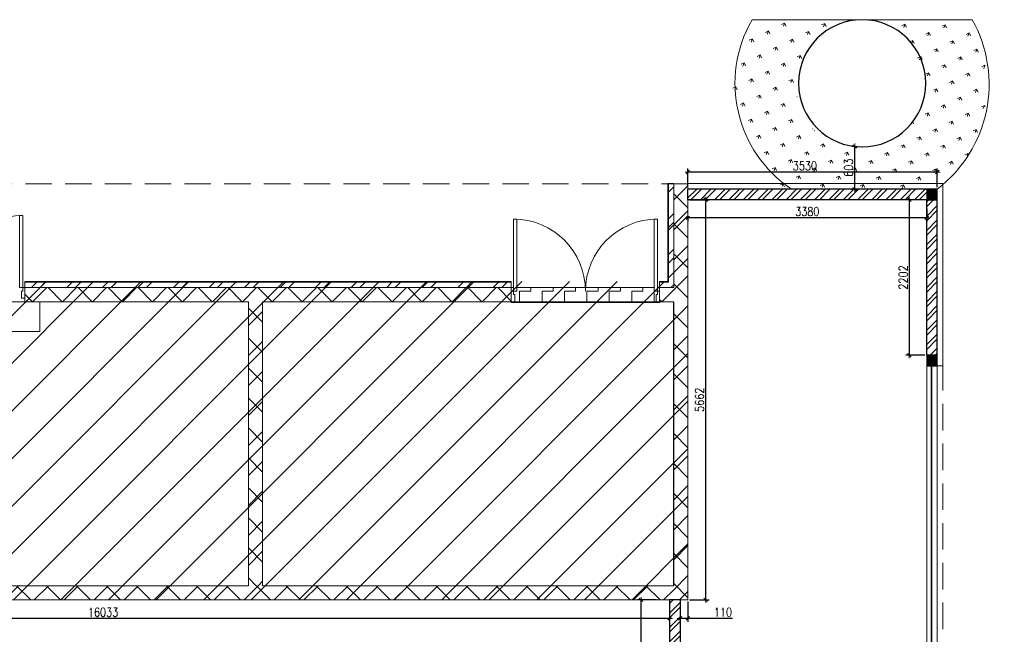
# Model space of a CAD drawing. Header units: millimetres. Extents: x 365044 to 878822, y -384447 to -241456.
# Tile 13 of 65: x 390902 to 404837, y -351014 to -342318. Entities that reach past the tile are written whole.
import ezdxf

# ---------------------------------------------------------------- set-up
doc = ezdxf.new("R2010")
doc.units = ezdxf.units.MM
doc.header["$PDMODE"] = 99
doc.linetypes.add('HIDDEN', pattern=[0.375, 0.25, -0.125])
doc.layers.get('Defpoints').update_dxf_attribs({"color": 250})
for name, color, linetype, lineweight in [('4', 4, 'Continuous', 9), ('A -TEXT', 7, 'Continuous', 13), ('A- COLUMN', 1, 'Continuous', 30), ('A- WALL', 7, 'Continuous', 30), ('A-DIM', 7, 'Continuous', 13), ('A-DOOR-____-MCUT', 31, 'Continuous', 18), ('A-DOOR-____-OTLN', 31, 'Continuous', 9), ('A-FLOR-____-OTLN', 192, 'Continuous', 9), ('A-FLOR-____-PATT', 8, 'Continuous', 9), ('A-FUNITURE', 6, 'Continuous', 5), ('A-HINDEN', 63, 'HIDDEN', 13), ('A-WALL-____-MCUT', 95, 'Continuous', 18), ('A-WALL-____-MCUT-1', 113, 'Continuous', 9), ('A-WALL-____-OTLN', 113, 'Continuous', 9), ('A-WALL-____-PATT-1', 111, 'Continuous', 9)]:
    doc.layers.add(name, color=color, linetype=linetype, lineweight=lineweight)
doc.layers.add('A-HATCH', color=9, linetype='Continuous', lineweight=0, true_color=0x808080)
doc.styles.add('L1', font='simplex.shx', dxfattribs={"width": 0.8})
doc.dimstyles.new('copy 1 TO 50', dxfattribs={"dimscale": 50, "dimtxt": 2.5, "dimasz": 0.02, "dimexe": 1, "dimexo": 0.5, "dimgap": 0.5, "dimtad": 1, "dimdec": 0, "dimzin": 0, "dimdsep": 46, "dimtxsty": 'L1', "dimblk": '$0$$0$$1$new block', "dimcen": 0, "dimdle": 1, "dimclrd": 6, "dimclre": 6, "dimclrt": 7, "dimadec": 0, "dimazin": 0, "dimtfac": 2.5, "dimtdec": 0, "dimtix": 1, "dimtmove": 1, "dimatfit": 3, "dimldrblk": 'OPEN30', "dimfxl": 6, "dimtolj": 1, "dimtzin": 0, "dimarcsym": 0})
pattern_1 = [(45, (-414936.4857242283, 390440.8491929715), (-101.027881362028, 101.027881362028), []), (45, (-414869.1337742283, 390440.8491929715), (-101.027881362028, 101.027881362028), [])]
pattern_2 = [(315.0000000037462, (-36891.26008342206, 85082.30404157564), (212.0906942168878, 212.0906942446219), []), (45.00000000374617, (-36891.26008342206, 85082.30404157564), (-212.090694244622, 212.0906942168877), [])]
pattern_3 = [(315.0000000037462, (-36891.26008342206, 85082.30404157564), (251.3981695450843, 251.3981695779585), []), (315.0000000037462, (-36510.33449666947, 85082.30407798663), (251.3981695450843, 251.3981695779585), [])]
pattern_4 = [(270, (-36891.26008341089, 85082.30404156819), (101.5802002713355, -406.3208010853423), [33.52146608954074, -271.219134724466, 33.52146608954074, -271.219134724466, -1625.283204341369]), (270, (-36891.26008341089, 85082.30404156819), (101.5802002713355, -406.3208010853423), [-609.4812016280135, 33.52146608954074, -575.9597355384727, 33.52146608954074, -271.219134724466, -711.0614018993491]), (270, (-36891.26008341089, 85082.30404156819), (101.5802002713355, -406.3208010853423), [-1523.703004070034, 33.52146608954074, -169.6389344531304, 33.52146608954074, -474.3795352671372]), (29.99999999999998, (-36840.46998327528, 84929.93374116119), (301.0940356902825, 291.1314344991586), [33.52146608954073, -271.2191347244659, 33.52146608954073, -271.2191347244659, -1625.283204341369]), (29.99999999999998, (-36840.46998327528, 84929.93374116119), (301.0940356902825, 291.1314344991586), [-609.4812016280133, 33.52146608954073, -575.9597355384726, 33.52146608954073, -271.2191347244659, -711.0614018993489]), (29.99999999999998, (-36840.46998327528, 84929.93374116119), (301.0940356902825, 291.1314344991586), [-1523.703004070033, 33.52146608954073, -169.6389344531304, 33.52146608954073, -474.379535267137]), (150, (-36637.30958273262, 84879.14364102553), (-402.6742359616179, 115.1893665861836), [33.52146608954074, -271.219134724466, 33.52146608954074, -271.219134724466, -1625.283204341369]), (150, (-36637.30958273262, 84879.14364102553), (-402.6742359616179, 115.1893665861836), [-609.4812016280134, 33.52146608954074, -575.9597355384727, 33.52146608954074, -271.219134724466, -711.061401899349]), (150, (-36637.30958273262, 84879.14364102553), (-402.6742359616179, 115.1893665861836), [-1523.703004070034, 33.52146608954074, -169.6389344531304, 33.52146608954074, -474.3795352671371])]

# ---------------------------------------------------------------- blocks, each defined once
blk = doc.blocks.new('COL')
at = {"layer": 'A-HATCH'}
h = blk.add_hatch(color=256, dxfattribs=at)
h.dxf.hatch_style = 1
h.paths.add_polyline_path([(0, 11607), (150, 11607), (150, 11757), (0, 11757)])
h = blk.add_hatch(color=256, dxfattribs=at)
h.dxf.hatch_style = 1
h.paths.add_polyline_path([(150, 9405), (0, 9405), (0, 9255), (150, 9255)])
at = {"layer": 'A- COLUMN'}
for points in [[(0, 11757), (150, 11757), (150, 11607), (0, 11607)], [(0, 9405), (150, 9405), (150, 9255), (0, 9255)]]:
    blk.add_lwpolyline(points, close=True, dxfattribs=at)
blk = doc.blocks.new('4353748')
at = {"layer": 'A-HATCH'}
h = blk.add_hatch(dxfattribs=at)
h.set_pattern_fill('GRASS', color=256, scale=10.00194917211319, angle=199)
h.set_pattern_definition([(288.9999999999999, (-620772.8137967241, 374053.1725258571), (228.3381861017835, -111.3679745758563), [47.63428293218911, -311.6459781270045]), (244, (-620772.8137967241, 374053.1725258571), (228.3381861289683, -111.3679745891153), [47.63428293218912, -206.4152260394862]), (333.9999999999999, (-620772.8137967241, 374053.1725258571), (111.3679745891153, 228.3381861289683), [47.63428293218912, -206.4152260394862])])
edge = h.paths.add_edge_path()
edge.add_line((2737.807007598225, 15024.6413616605), (1177.446649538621, 15024.6413616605))
edge.add_arc((1178.958332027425, 14124.64646907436), 899.9961621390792, 7.389644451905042e-12, 90.09623715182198, ccw=False)
edge.add_arc((1178.958332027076, 14124.64646907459), 899.996162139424, 311.5280065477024, 359.99999999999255, ccw=False)
edge.add_line((1775.643244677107, 13450.88077769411), (1775.643244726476, 12707.6662420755))
edge.add_line((1775.643244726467, 12707.6662420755), (2288.98852819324, 12707.66624210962))
edge.add_arc((1178.958332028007, 14124.64646907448), 1800.000000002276, 308.0743442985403, 389.9998122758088)
edge = h.paths.add_edge_path()
edge.add_line((2288.988528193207, 12707.66624210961), (1775.643244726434, 12707.66624207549))
edge.add_line((1775.643244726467, 12707.6662420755), (1775.643244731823, 12627.65064869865))
edge.add_line((1775.643244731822, 12627.65064869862), (2178.459964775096, 12627.65064872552))
edge.add_arc((1178.958332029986, 14124.64646908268), 1800.000000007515, 303.729912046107, 308.0743442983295)
edge = h.paths.add_edge_path()
edge.add_line((1177.446649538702, 15024.6413616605), (-379.8903435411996, 15024.6413616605))
edge.add_arc((1252.578603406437, 14112.30229512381), 1870.11161032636, 150.8004543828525, 229.3938436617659)
edge.add_line((35.40562270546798, 12692.51098294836), (35.40562270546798, 12707.66624195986))
edge.add_line((35.40562270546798, 12707.66624195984), (1775.643244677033, 13450.88077769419))
edge.add_line((1775.64324467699, 13450.88077769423), (1539.638651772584, 13300.0842829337))
edge.add_line((1539.638651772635, 13300.08428293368), (1340.610499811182, 13239.28684241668))
edge.add_line((1340.610499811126, 13239.28684241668), (950.734006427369, 13254.06806992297))
edge.add_line((950.7340064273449, 13254.06806992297), (578.5123715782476, 13454.23037406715))
edge.add_arc((1178.958332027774, 14124.64646907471), 899.9961621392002, 180.0000000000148, 228.1513647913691, ccw=False)
edge.add_arc((1178.958332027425, 14124.64646907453), 899.9961621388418, 90.09623715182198, 180.0000000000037, ccw=False)
edge = h.paths.add_edge_path()
edge.add_line((1775.64324467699, 13450.88077769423), (35.40562270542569, 12707.66624195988))
edge.add_line((35.40562270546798, 12707.66624195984), (35.40562270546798, 12692.51098294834))
edge.add_arc((1252.578603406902, 14112.30229513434), 1870.111610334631, 229.3938436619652, 232.5499713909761)
edge.add_line((115.4212160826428, 12627.65064859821), (265.4504536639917, 12627.65064859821))
edge.add_line((265.4504536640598, 12627.65064859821), (1775.643244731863, 12627.65064869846))
edge.add_line((1775.643244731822, 12627.65064869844), (1775.64324467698, 13450.88077769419))
at = {"layer": 'A -TEXT', "lineweight": 9}
blk.add_line((2704.111162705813, 15056.67348639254), (-413.5861884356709, 15056.67348639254), dxfattribs=at)
for centre, radius, start, end in [((1218.882758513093, 14144.33441985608), 1870.111610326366, 150.8004543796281, 232.5499713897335), ((1145.262487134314, 14156.67859380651), 1800.000000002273, 303.7299120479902, 29.99981227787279)]:
    blk.add_arc(centre, radius, start, end, dxfattribs=at)
at = {"layer": 'A- COLUMN'}
blk.add_circle((1145.262487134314, 14156.67859380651), 899.9961621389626, dxfattribs=at)
at = {"layer": 'A-WALL-____-OTLN'}
for p, q in [((1141.881400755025, 15056.67348639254), (1143.354332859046, 15056.67536599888)), ((1145.672253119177, 13246.67745616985), (1145.651309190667, 13256.67743423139))]:
    blk.add_line(p, q, dxfattribs=at)
for radius, start, end in [(899.9999999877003, 76.63360907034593, 76.78666657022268), (899.9999999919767, 69.9508029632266, 70.11999993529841), (899.9999999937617, 63.30575646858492, 63.45333322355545), (900.0000000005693, 56.67260101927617, 56.78666675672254)]:
    blk.add_arc((1143.766354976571, 14156.67546031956), radius, start, end, dxfattribs=at)
blk = doc.blocks.new('B_Double Leaf Door - FD29_2000X2400-15403152-Level 0 - ARRIVALS - T2 - ARRIVALS FORECOURT')
at = {"layer": 'A-DOOR-____-MCUT'}
for p, q in [((-1000.000000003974, 49.99999999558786), (-1050.000000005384, 49.99999999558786)), ((-1050.000000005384, 49.99999999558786), (-1050.000000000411, -100.000000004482)), ((-999.9999999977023, -50.00000000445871), (-1000.000000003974, 49.99999999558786)), ((1049.999999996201, 49.99999999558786), (999.9999999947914, 49.99999999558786)), ((999.9999999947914, 49.99999999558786), (1000.000000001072, -50.00000000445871)), ((1049.999999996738, -100.000000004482), (1049.999999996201, 49.99999999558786)), ((-1050.000000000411, -100.000000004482), (-1020.000000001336, -100.000000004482)), ((-1020.000000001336, -100.000000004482), (-1020.000000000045, -50.00000000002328)), ((-1020.000000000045, -50.00000000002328), (-999.9999999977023, -50.00000000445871)), ((1000.000000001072, -50.00000000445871), (1019.999999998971, -50.00000000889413)), ((1019.999999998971, -50.00000000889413), (1019.999999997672, -100.000000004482)), ((1019.999999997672, -100.000000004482), (1049.999999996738, -100.000000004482))]:
    blk.add_line(p, q, dxfattribs=at)
at = {"layer": 'A-DOOR-____-OTLN'}
for p, q in [((-972.0000000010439, -100.000000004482), (-1020.000000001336, -100.000000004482)), ((-1020.000000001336, -100.000000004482), (-1019.999999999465, -1120.000000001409)), ((-972.0000000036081, -1120.000000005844), (-972.0000000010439, -100.000000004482)), ((971.9999999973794, -100.000000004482), (971.9999999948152, -1120.000000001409)), ((1019.999999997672, -100.000000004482), (971.9999999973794, -100.000000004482)), ((1019.999999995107, -1120.000000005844), (1019.999999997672, -100.000000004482)), ((-1019.999999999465, -1120.000000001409), (-972.0000000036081, -1120.000000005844)), ((971.9999999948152, -1120.000000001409), (1019.999999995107, -1120.000000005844))]:
    blk.add_line(p, q, dxfattribs=at)
for centre, radius, start, end in [((-1020.000000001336, -100.000000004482), 1019.999999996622, 270.0000000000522, 5.255548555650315e-11), ((1019.999999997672, -100.000000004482), 1020.000000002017, 179.999999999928, 269.9999999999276)]:
    blk.add_arc(centre, radius, start, end, dxfattribs=at)
blk = doc.blocks.new('B_Double Leaf Door - FD29_2000X2400-15403134-Level 0 - ARRIVALS - T2 - ARRIVALS FORECOURT')
at = {"layer": 'A-DOOR-____-MCUT'}
for p, q in [((-1000.000000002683, 100.0000000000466), (-1049.999999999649, 99.99999999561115)), ((-1049.999999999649, 99.99999999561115), (-1049.999999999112, -50.00000000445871)), ((-1020.000000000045, -50.00000000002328), (-1019.999999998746, 0)), ((-1019.999999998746, 0), (-1000.000000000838, -4.435423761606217e-09)), ((-1000.000000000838, -4.435423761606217e-09), (-1000.000000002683, 100.0000000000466)), ((1049.9999999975, 100.0000000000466), (999.9999999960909, 99.99999999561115)), ((999.9999999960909, 99.99999999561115), (999.9999999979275, -4.435423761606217e-09)), ((1049.999999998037, -50.00000000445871), (1049.9999999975, 100.0000000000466)), ((-1049.999999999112, -50.00000000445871), (-1020.000000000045, -50.00000000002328)), ((999.9999999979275, -4.435423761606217e-09), (1019.999999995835, -4.435423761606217e-09)), ((1019.999999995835, -4.435423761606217e-09), (1019.999999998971, -50.00000000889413)), ((1019.999999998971, -50.00000000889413), (1049.999999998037, -50.00000000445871))]:
    blk.add_line(p, q, dxfattribs=at)
at = {"layer": 'A-DOOR-____-OTLN'}
for p, q in [((-971.9999999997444, -50.00000000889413), (-1020.000000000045, -50.00000000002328)), ((-1020.000000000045, -50.00000000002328), (-1019.999999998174, -1070.000000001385)), ((-971.9999999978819, -1070.000000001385), (-971.9999999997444, -50.00000000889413)), ((971.9999999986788, -50.00000000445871), (971.9999999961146, -1070.000000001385)), ((1019.999999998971, -50.00000000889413), (971.9999999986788, -50.00000000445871)), ((1019.999999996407, -1070.000000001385), (1019.999999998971, -50.00000000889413)), ((-1019.999999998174, -1070.000000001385), (-971.9999999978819, -1070.000000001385)), ((971.9999999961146, -1070.000000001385), (1019.999999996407, -1070.000000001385))]:
    blk.add_line(p, q, dxfattribs=at)
for centre, radius, start, end in [((-1020.000000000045, -50.00000000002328), 1019.999999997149, 269.9999999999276, 359.9999999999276), ((1019.999999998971, -50.00000000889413), 1019.999999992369, 179.9999999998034, 269.999999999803)]:
    blk.add_arc(centre, radius, start, end, dxfattribs=at)
blk = doc.blocks.new('Basic Wall _ Brick_Generic_Face - ___-14865291-Level 0 - ARRIVALS - T2 - ARRIVALS FORECOURT')
at = {"layer": 'A-WALL-____-PATT-1'}
h = blk.add_hatch(dxfattribs=at)
h.set_pattern_fill('FP_2', color=256, style=0, pattern_type=2)
h.set_pattern_definition([(0, (0, 0), (406.4, 101.6), [33.528, -271.272, 33.528, -271.272, -1625.6]), (0, (0, 0), (406.4, 101.6), [-609.6, 33.528, -576.072, 33.528, -271.272, -711.2]), (0, (0, 0), (406.4, 101.6), [-1524, 33.528, -169.672, 33.528, -474.472]), (120, (152.4, 50.8), (-291.1881810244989, 301.1527240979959), [33.52799999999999, -271.2719999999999, 33.52799999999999, -271.2719999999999, -1625.6]), (120, (152.4, 50.8), (-291.1881810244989, 301.1527240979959), [-609.5999999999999, 33.52799999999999, -576.0719999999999, 33.52799999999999, -271.2719999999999, -711.1999999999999]), (120, (152.4, 50.8), (-291.1881810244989, 301.1527240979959), [-1524, 33.52799999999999, -169.672, 33.52799999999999, -474.4719999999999]), (240, (203.2, 254), (-115.2118189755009, -402.7527240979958), [33.528, -271.272, 33.528, -271.272, -1625.6]), (240, (203.2, 254), (-115.2118189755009, -402.7527240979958), [-609.6, 33.528, -576.072, 33.528, -271.272, -711.2]), (240, (203.2, 254), (-115.2118189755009, -402.7527240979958), [-1524, 33.528, -169.672, 33.528, -474.472])])
h.paths.add_polyline_path([(79920.04520337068, 20790.02417466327), (80605.04520336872, 20790.02417466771), (80595.04520337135, 20800.02417466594), (79204.78528962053, 20800.02417466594), (79204.78528961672, 20790.02417466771), (79885.78705313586, 20790.02417466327)], flags=0)
h = blk.add_hatch(dxfattribs=at)
h.set_pattern_fill('FP_98', color=256, style=0, pattern_type=2)
h.set_pattern_definition([(90, (79204.785, 20715.024), (-500, 3.061616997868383e-14), []), (180, (79204.785, 20715.024), (-3.061616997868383e-14, -250), [])])
h.paths.add_polyline_path([(79920.04520337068, 20790.02417466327), (80605.04520336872, 20790.02417466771), (80595.04520337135, 20800.02417466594), (79204.78528962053, 20800.02417466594), (79204.78528961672, 20790.02417466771), (79885.78705313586, 20790.02417466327)], flags=0)
at = {"layer": 'A-WALL-____-OTLN'}
for p, q in [((79204.78528961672, 20790.02417466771), (79204.78528962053, 20800.02417466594)), ((79204.78528962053, 20800.02417466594), (80595.04520337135, 20800.02417466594))]:
    blk.add_line(p, q, dxfattribs=at)
blk = doc.blocks.new('b1')
at = {"layer": 'A-FLOR-____-PATT'}
h = blk.add_hatch(dxfattribs=at)
h.set_pattern_fill('FP_36', color=256, scale=0.999805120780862, angle=-90.11999999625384, style=0, pattern_type=2)
h.set_pattern_definition([(270, (-36891.26008342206, 85082.30404157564), (158.7190629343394, -158.7190629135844), [158.7190629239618, -158.7190629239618]), (3.746122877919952e-09, (-36891.26056902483, 84923.58463155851), (158.7190629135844, 158.7190629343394), [158.7190629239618, -158.7190629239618])])
h.paths.add_polyline_path([(-15950.31765341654, 4367.991447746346), (-15950.31765341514, 4357.049416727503), (-15950.31765341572, 4361.867717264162)], flags=17)
h.paths.add_polyline_path([(-13910.71520702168, 4367.991447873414), (-13880.7210534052, 4367.991447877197), (-13903.58325193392, 4367.991447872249)])
h.paths.add_polyline_path([(-15950.31765341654, 4367.991447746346), (-15950.31765341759, 4318.001191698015), (-15930.32155100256, 4318.001191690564), (-15930.32155098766, 4218.020679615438), (-13930.71130942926, 4218.06587426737), (-13930.71130943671, 4318.0011918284), (-13910.71520702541, 4318.001191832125), (-13910.71520702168, 4367.991447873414), (-13958.70585281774, 4367.991447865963), (-13958.70585282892, 4417.981703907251), (-15902.32700762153, 4417.981703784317), (-15902.32700761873, 4367.991447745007)])
at = {"layer": 'A-WALL-____-PATT-1'}
h = blk.add_hatch(dxfattribs=at)
h.set_pattern_fill('FP_1', color=256, scale=0.999805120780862, angle=-90.11999999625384, style=0, pattern_type=2)
h.set_pattern_definition(pattern_2)
h.paths.add_polyline_path([(-16380.23385507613, 199.9610230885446), (-16380.23385506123, -1.065433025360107e-06), (-16180.27283090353, -1.054257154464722e-06), (-16180.27283128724, 5884.627106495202), (-16380.23385545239, 5884.627106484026), (-16380.23385524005, 2692.168430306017)], flags=0)
h = blk.add_hatch(dxfattribs=at)
h.set_pattern_fill('FP_4', color=256, scale=0.999805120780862, angle=-90.11999999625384, style=0, pattern_type=2)
h.set_pattern_definition(pattern_3)
h.paths.add_polyline_path([(-16180.27283125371, 5215.828856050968), (-16180.27283120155, 4492.967087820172), (-16105.2874471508, 4492.967087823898), (-16105.28744723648, 5892.954120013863), (-16180.27283128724, 5892.954120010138), (-16180.27283129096, 5802.184419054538)], flags=0)
h = blk.add_hatch(dxfattribs=at)
h.set_pattern_fill('FP_4', color=256, scale=0.999805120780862, angle=-90.11999999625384, style=0, pattern_type=2)
h.set_pattern_definition(pattern_3)
h.paths.add_polyline_path([(-16180.27283120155, 4417.98170376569), (-15980.31180704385, 4417.981703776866), (-15980.31180704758, 4492.967087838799), (-16180.27283120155, 4492.967087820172)])
h.paths.add_polyline_path([(-13880.72105341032, 4492.967087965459), (-13880.72105341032, 4417.981703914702), (-6997.113484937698, 4417.981704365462), (-6997.113484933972, 4492.967088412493), (-10361.40702825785, 4492.967088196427)])
h.paths.add_polyline_path([(-4897.522731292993, 4417.981704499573), (-4297.639658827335, 4417.981704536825), (-4297.639658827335, 4492.967088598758), (-4897.522731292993, 4492.967088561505)])
h.paths.add_polyline_path([(-2198.048905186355, 4492.967088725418), (-2198.04890518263, 4417.981704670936), (-137.2338554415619, 4417.981704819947), (-137.2338554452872, 4492.967088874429), (-1701.865010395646, 4492.967088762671)])
h = blk.add_hatch(dxfattribs=at)
h.set_pattern_fill('FP_2', color=256, scale=0.999805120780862, angle=-90.00000000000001, style=0, pattern_type=2)
h.set_pattern_definition(pattern_4)
h.paths.add_polyline_path([(-16105.28745242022, 4492.96708646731), (-15980.31181232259, 4492.96708646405), (-15980.31181232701, 4502.965137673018), (-16095.28940121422, 4502.965137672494)], flags=0)
h = blk.add_hatch(dxfattribs=at)
h.set_pattern_fill('FP_2', color=256, scale=0.999805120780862, angle=-90.00000000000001, style=0, pattern_type=2)
h.set_pattern_definition(pattern_4)
h.paths.add_polyline_path([(-13880.72105868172, 4492.967086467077), (-6997.113490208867, 4492.967086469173), (-6997.113490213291, 4502.965137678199), (-13880.72105868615, 4502.965137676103)], flags=0)
h = blk.add_hatch(dxfattribs=at)
h.set_pattern_fill('FP_87', color=256, scale=0.999805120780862, angle=-90.00000000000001, style=0, pattern_type=2)
h.set_pattern_definition([(270, (-15980.31198695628, 4417.981905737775), (499.902560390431, -9.183061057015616e-14), []), (360, (-15980.31198695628, 4417.981905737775), (6.122040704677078e-14, 249.9512801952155), [])])
h.paths.add_polyline_path([(-13880.72105868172, 4492.967086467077), (-6997.113490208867, 4492.967086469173), (-6997.113490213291, 4502.965137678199), (-13880.72105868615, 4502.965137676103)], flags=0)
h = blk.add_hatch(dxfattribs=at)
h.set_pattern_fill('FP_1', color=256, scale=0.999805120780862, angle=-90.11999999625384, style=0, pattern_type=2)
h.set_pattern_definition(pattern_2)
h.paths.add_polyline_path([(-16180.27283118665, 4218.020679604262), (-15980.31180702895, 4218.020679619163), (-15980.31180704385, 4417.981703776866), (-16180.27283120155, 4417.98170376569), (-16180.27283120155, 4416.512122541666)], flags=0)
h.paths.add_polyline_path([(-13880.72105339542, 4218.065874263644), (-13880.72105339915, 4218.020679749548), (-6997.113484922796, 4218.065874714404), (-6997.113484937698, 4417.981704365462), (-13880.72105341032, 4417.981703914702)], flags=0)
h.paths.add_polyline_path([(-4897.522731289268, 4218.065874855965), (-4897.522731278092, 4218.020680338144), (-4297.639658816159, 4218.065874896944), (-4297.639658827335, 4417.981704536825), (-4897.522731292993, 4417.981704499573)], flags=0)
h.paths.add_polyline_path([(-2198.04890518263, 4417.981704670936), (-2198.048905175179, 4218.020680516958), (-99.98051235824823, 4218.06587516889), (-99.9805123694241, 4417.981704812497), (-1326.515733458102, 4417.981704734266)], flags=0)
h = blk.add_hatch(dxfattribs=at)
h.set_pattern_fill('FP_1', color=256, scale=0.999805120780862, angle=-90.11999999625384, style=0, pattern_type=2)
h.set_pattern_definition(pattern_2)
h.paths.add_polyline_path([(-10361.40702813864, 2692.168430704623), (-10361.40702797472, 199.9610234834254), (-10161.44600382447, 199.9610235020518), (-10161.44600409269, 4218.020679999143), (-10361.40702823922, 4218.020679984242), (-10361.40702820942, 3798.847587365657)], flags=0)
h = blk.add_hatch(dxfattribs=at)
h.set_pattern_fill('FP_1', color=256, scale=0.999805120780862, angle=-90.11999999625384, style=0, pattern_type=2)
h.set_pattern_definition(pattern_2)
h.paths.add_polyline_path([(-16180.27283090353, -1.054257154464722e-06), (-199.9610241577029, -3.725290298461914e-09), (-199.9610241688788, 199.9610241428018), (-16180.27283091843, 199.5491521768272)], flags=0)
at = {"layer": 'A-FLOR-____-OTLN'}
for p, q in [((-16179.0801223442, 4218.020679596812), (-16179.08012207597, 199.9610230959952)), ((-15980.31180702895, 4218.020679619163), (-15980.31180702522, 4206.023018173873)), ((-15980.31180702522, 4206.023018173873), (-13880.7210533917, 4206.023018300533)), ((-13930.71130943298, 4218.020679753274), (-15930.32155098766, 4218.020679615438)), ((-13880.7210533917, 4206.023018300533), (-13880.72105339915, 4218.020679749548)), ((-7207.046042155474, 3798.847587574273), (-7207.046042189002, 4218.020680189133)), ((-4897.522731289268, 4218.065874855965), (-6997.113484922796, 4218.065874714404)), ((-4697.561707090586, 3798.847587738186), (-7207.046042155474, 3798.847587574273))]:
    blk.add_line(p, q, dxfattribs=at)
at = {"layer": 'A-WALL-____-MCUT'}
for p, q in [((-16180.27283128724, 5884.627106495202), (-16380.23385545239, 5884.627106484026)), ((-16380.23385545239, 5884.627106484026), (-16380.23385506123, -1.065433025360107e-06)), ((-16180.27283128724, 5892.954120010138), (-16180.27283120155, 4417.98170376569)), ((-16105.28744723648, 5892.954120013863), (-16180.27283128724, 5892.954120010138)), ((-16105.2874471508, 4492.967087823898), (-16105.28744723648, 5892.954120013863)), ((-15980.31180704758, 4492.967087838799), (-16105.2874471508, 4492.967087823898)), ((-15980.31180702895, 4218.020679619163), (-15980.31180704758, 4492.967087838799)), ((-13880.72105341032, 4492.967087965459), (-13880.72105339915, 4218.020679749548)), ((-6997.113484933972, 4492.967088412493), (-13880.72105341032, 4492.967087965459)), ((-6997.113484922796, 4218.020680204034), (-6997.113484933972, 4492.967088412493)), ((-16180.27283091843, 199.9610230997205), (-16180.27283118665, 4218.020679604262)), ((-16180.27283118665, 4218.020679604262), (-15980.31180702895, 4218.020679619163)), ((-13880.72105339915, 4218.020679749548), (-10361.40702823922, 4218.020679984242)), ((-10361.40702823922, 4218.020679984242), (-10361.40702797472, 199.9610234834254)), ((-10161.44600409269, 4218.020679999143), (-6997.113484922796, 4218.020680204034)), ((-10161.44600382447, 199.9610235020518), (-10161.44600409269, 4218.020679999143)), ((-10361.40702797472, 199.9610234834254), (-16180.27283091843, 199.9610230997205)), ((-4697.561706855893, 199.9610238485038), (-10161.44600382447, 199.9610235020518)), ((-16380.23385506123, -1.065433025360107e-06), (62.72716872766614, 4.074536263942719e-09))]:
    blk.add_line(p, q, dxfattribs=at)
at = {"layer": 'A-WALL-____-MCUT-1'}
for p, q in [((-15980.31180704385, 4417.981703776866), (-16180.27283120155, 4417.98170376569)), ((-6997.113484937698, 4417.981704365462), (-13880.72105341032, 4417.981703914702))]:
    blk.add_line(p, q, dxfattribs=at)
at = {"layer": 'A-WALL-____-OTLN'}
for p, q in [((-16095.28940121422, 4502.965137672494), (-15980.31181232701, 4502.965137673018)), ((-15980.31181232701, 4502.965137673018), (-15980.31181232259, 4492.96708646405)), ((-13880.72105868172, 4492.967086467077), (-13880.72105868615, 4502.965137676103)), ((-13880.72105868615, 4502.965137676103), (-6997.113490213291, 4502.965137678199)), ((-6997.113490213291, 4502.965137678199), (-6997.113490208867, 4492.967086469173)), ((-15980.31180704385, 4417.981703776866), (-15950.31765342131, 4417.981703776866)), ((-15902.32700762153, 4417.981703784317), (-13958.70585282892, 4417.981703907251)), ((-13910.71520702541, 4417.981703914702), (-13880.72105341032, 4417.981703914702))]:
    blk.add_line(p, q, dxfattribs=at)
at = {"layer": 'A-DOOR-____-OTLN', "xscale": 0.999805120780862, "yscale": 0.999805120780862, "zscale": 0.999805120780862, "rotation": 180.0000000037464}
for name, p in [('B_Double Leaf Door - FD29_2000X2400-15403152-Level 0 - ARRIVALS - T2 - ARRIVALS FORECOURT', (-5947.318108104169, 4318.001192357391)), ('B_Double Leaf Door - FD29_2000X2400-15403134-Level 0 - ARRIVALS - T2 - ARRIVALS FORECOURT', (-14930.51643021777, 4318.00119176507))]:
    blk.add_blockref(name, p, dxfattribs=at)
at = {"layer": 'A-WALL-____-OTLN', "xscale": 0.999805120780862, "yscale": 0.999805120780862, "zscale": 0.999805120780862, "rotation": 270}
blk.add_blockref('Basic Wall _ Brick_Generic_Face - ___-14865291-Level 0 - ARRIVALS - T2 - ARRIVALS FORECOURT', (-36891.26008341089, 85082.30404156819), dxfattribs=at)
blk = doc.blocks.new('$0$$0$$1$new block')
at = {"color": 3}
for p, q in [((40, 0), (-40, 0)), ((24.74873734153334, 24.74873734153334), (-24.74873734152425, -24.74873734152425)), ((0, 40), (0, -40))]:
    blk.add_line(p, q, dxfattribs=at)
blk = doc.blocks.new('*D332')
at = {"layer": 'A-DIM', "color": 6, "linetype": 'Continuous', "lineweight": -2, "transparency": 16777216}
for p, q in [((403738.7885271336, -344995.8844774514), (403738.7885271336, -345170.5196066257)), ((400358.7495512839, -345114.9540643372), (400358.7495512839, -345170.5196066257))]:
    blk.add_line(p, q, dxfattribs=at)
at = {"layer": 'A-DIM', "color": 6, "lineweight": -2, "transparency": 16777216}
blk.add_line((403737.7885271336, -345120.5196066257), (400359.7495512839, -345120.5196066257), dxfattribs=at)
at = {"layer": 'Defpoints', "color": 0, "transparency": 16777216}
for p in [(403738.7885271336, -344970.8844774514), (400358.7495512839, -345089.9540643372), (400358.7495512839, -345120.5196066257)]:
    blk.add_point(p, dxfattribs=at)
at = {"layer": 'A-DIM', "color": 6, "lineweight": -2, "transparency": 16777216, "rotation": 180}
blk.add_blockref('$0$$0$$1$new block', (400358.7495512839, -345120.5196066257), dxfattribs=at)
at = {"layer": 'A-DIM', "color": 6, "lineweight": -2, "transparency": 16777216}
blk.add_blockref('$0$$0$$1$new block', (403738.7885271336, -345120.5196066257), dxfattribs=at)
at = {"layer": 'A-DIM', "color": 7, "lineweight": -3, "transparency": 16777216, "insert": (402048.7690392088, -345033.0196066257), "char_height": 125, "attachment_point": 5, "style": 'L1'}
blk.add_mtext('\\A1;3380', dxfattribs=at)
blk = doc.blocks.new('_Open30')
at = {"color": 0, "linetype": 'ByBlock', "lineweight": -2}
for p, q in [((-1, 0.26794919), (0, 0)), ((0, 0), (-1, -0.26794919)), ((0, 0), (-1, 0))]:
    blk.add_line(p, q, dxfattribs=at)
blk = doc.blocks.new('*D333')
at = {"layer": 'A-DIM', "color": 6, "linetype": 'Continuous', "lineweight": -2, "transparency": 16777216}
for p, q in [((403512.812024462, -344864.9217007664), (403442.8634077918, -344864.9217007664)), ((403713.7885271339, -347066.9217005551), (403442.8634077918, -347066.9217005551))]:
    blk.add_line(p, q, dxfattribs=at)
at = {"layer": 'A-DIM', "color": 6, "lineweight": -2, "transparency": 16777216}
blk.add_line((403492.8634077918, -344865.9217007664), (403492.8634077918, -347065.9217005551), dxfattribs=at)
at = {"layer": 'Defpoints', "color": 0, "transparency": 16777216}
for p in [(403537.812024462, -344864.9217007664), (403492.8634077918, -347066.9217005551), (403738.7885271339, -347066.9217005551)]:
    blk.add_point(p, dxfattribs=at)
at = {"layer": 'A-DIM', "color": 6, "lineweight": -2, "transparency": 16777216}
for p, rotation in [((403492.8634077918, -344864.9217007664), 90), ((403492.8634077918, -347066.9217005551), 270)]:
    blk.add_blockref('$0$$0$$1$new block', p, dxfattribs=dict(at, rotation=rotation))
at = {"layer": 'A-DIM', "color": 7, "lineweight": -3, "transparency": 16777216, "insert": (403405.3634077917, -345965.9217006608), "char_height": 125, "attachment_point": 5, "rotation": 90, "style": 'L1'}
blk.add_mtext('\\A1;2202', dxfattribs=at)
blk = doc.blocks.new('*D348')
at = {"layer": 'A-DIM', "color": 6, "linetype": 'Continuous', "lineweight": -2, "transparency": 16777216}
for p, q in [((400358.7495513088, -344689.9217003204), (400358.7495513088, -344424.2590971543)), ((403888.7885271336, -344689.921700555), (403888.7885271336, -344424.2590971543))]:
    blk.add_line(p, q, dxfattribs=at)
at = {"layer": 'A-DIM', "color": 6, "lineweight": -2, "transparency": 16777216}
blk.add_line((403887.7885271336, -344474.2590971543), (400359.7495513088, -344474.2590971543), dxfattribs=at)
at = {"layer": 'Defpoints', "color": 0, "transparency": 16777216}
for p in [(400358.7495513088, -344474.2590971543), (400358.7495513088, -344714.9217003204), (403888.7885271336, -344714.921700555)]:
    blk.add_point(p, dxfattribs=at)
at = {"layer": 'A-DIM', "color": 6, "lineweight": -2, "transparency": 16777216, "rotation": 180}
blk.add_blockref('$0$$0$$1$new block', (400358.7495513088, -344474.2590971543), dxfattribs=at)
at = {"layer": 'A-DIM', "color": 6, "lineweight": -2, "transparency": 16777216}
blk.add_blockref('$0$$0$$1$new block', (403888.7885271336, -344474.2590971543), dxfattribs=at)
at = {"layer": 'A-DIM', "color": 7, "lineweight": -3, "transparency": 16777216, "insert": (402014.6726456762, -344386.7590971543), "char_height": 125, "attachment_point": 5, "style": 'L1'}
blk.add_mtext('\\A1;3530', dxfattribs=at)
blk = doc.blocks.new('*D359')
at = {"layer": 'A-DIM', "color": 6, "linetype": 'Continuous', "lineweight": -2, "transparency": 16777216}
for p, q in [((384065.7885271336, -350551.5488070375), (384065.7885271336, -350839.9818365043)), ((400098.7885271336, -350551.5488081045), (400098.7885271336, -350839.9818365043))]:
    blk.add_line(p, q, dxfattribs=at)
at = {"layer": 'A-DIM', "color": 6, "lineweight": -2, "transparency": 16777216}
blk.add_line((400097.7885271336, -350789.9818365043), (384066.7885271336, -350789.9818365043), dxfattribs=at)
at = {"layer": 'Defpoints', "color": 0, "transparency": 16777216}
for p in [(384065.7885271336, -350526.5488070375), (400098.7885271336, -350526.5488081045), (384065.7885271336, -350789.9818365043)]:
    blk.add_point(p, dxfattribs=at)
at = {"layer": 'A-DIM', "color": 6, "lineweight": -2, "transparency": 16777216, "rotation": 180}
blk.add_blockref('$0$$0$$1$new block', (384065.7885271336, -350789.9818365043), dxfattribs=at)
at = {"layer": 'A-DIM', "color": 6, "lineweight": -2, "transparency": 16777216}
blk.add_blockref('$0$$0$$1$new block', (400098.7885271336, -350789.9818365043), dxfattribs=at)
at = {"layer": 'A-DIM', "color": 7, "lineweight": -3, "transparency": 16777216, "insert": (392082.2885271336, -350702.4818365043), "char_height": 125, "attachment_point": 5, "style": 'L1'}
blk.add_mtext('\\A1;16033', dxfattribs=at)
blk = doc.blocks.new('*D360')
at = {"layer": 'A-DIM', "color": 6, "linetype": 'Continuous', "lineweight": -2, "transparency": 16777216}
for p, q in [((400248.7885271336, -350551.5488081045), (400248.7885271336, -350838.9818365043)), ((400358.7495509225, -350551.5488081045), (400358.7495509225, -350838.9818365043))]:
    blk.add_line(p, q, dxfattribs=at)
at = {"layer": 'A-DIM', "color": 6, "lineweight": -2, "transparency": 16777216}
for p, q in [((400357.7495509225, -350788.9818365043), (400249.7885271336, -350788.9818365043)), ((400989.8089992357, -350788.9818365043), (400358.7495509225, -350788.9818365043))]:
    blk.add_line(p, q, dxfattribs=at)
at = {"layer": 'Defpoints', "color": 0, "transparency": 16777216}
for p in [(400248.7885271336, -350526.5488081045), (400358.7495509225, -350526.5488081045), (400248.7885271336, -350788.9818365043)]:
    blk.add_point(p, dxfattribs=at)
at = {"layer": 'A-DIM', "color": 6, "lineweight": -2, "transparency": 16777216, "rotation": 180}
blk.add_blockref('$0$$0$$1$new block', (400248.7885271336, -350788.9818365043), dxfattribs=at)
at = {"layer": 'A-DIM', "color": 6, "lineweight": -2, "transparency": 16777216}
blk.add_blockref('$0$$0$$1$new block', (400358.7495509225, -350788.9818365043), dxfattribs=at)
at = {"layer": 'A-DIM', "color": 7, "lineweight": -3, "transparency": 16777216, "insert": (400855.285189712, -350701.4818365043), "char_height": 125, "attachment_point": 5, "style": 'L1'}
blk.add_mtext('\\A1;110', dxfattribs=at)
blk = doc.blocks.new('*D361')
at = {"layer": 'A-DIM', "color": 6, "linetype": 'Continuous', "lineweight": -2, "transparency": 16777216}
for p, q in [((400383.7495513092, -344864.9217005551), (400660.5048320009, -344864.9217005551)), ((400383.7495509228, -350526.5488081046), (400660.5048320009, -350526.5488081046))]:
    blk.add_line(p, q, dxfattribs=at)
at = {"layer": 'A-DIM', "color": 6, "lineweight": -2, "transparency": 16777216}
blk.add_line((400610.5048320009, -350525.5488081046), (400610.5048320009, -344865.9217005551), dxfattribs=at)
at = {"layer": 'Defpoints', "color": 0, "transparency": 16777216}
for p in [(400358.7495513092, -344864.9217005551), (400610.5048320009, -344864.9217005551), (400358.7495509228, -350526.5488081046)]:
    blk.add_point(p, dxfattribs=at)
at = {"layer": 'A-DIM', "color": 6, "lineweight": -2, "transparency": 16777216}
for p, rotation in [((400610.5048320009, -344864.9217005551), 90), ((400610.5048320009, -350526.5488081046), 270)]:
    blk.add_blockref('$0$$0$$1$new block', p, dxfattribs=dict(at, rotation=rotation))
at = {"layer": 'A-DIM', "color": 7, "lineweight": -3, "transparency": 16777216, "insert": (400523.0048320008, -347695.7352543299), "char_height": 125, "attachment_point": 5, "rotation": 90, "style": 'L1'}
blk.add_mtext('\\A1;5662', dxfattribs=at)
blk = doc.blocks.new('*D374')
at = {"layer": 'A-DIM', "color": 6, "lineweight": -2, "transparency": 16777216}
blk.add_line((402719.8807336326, -344713.9217004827), (402719.8807336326, -344112.8230488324), dxfattribs=at)
at = {"layer": 'A-DIM', "color": 6, "linetype": 'Continuous', "lineweight": -2, "transparency": 16777216}
for p, q in [((402744.8805172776, -344111.8230488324), (402769.8807336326, -344111.8230488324)), ((402673.6253071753, -344714.9217004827), (402769.8807336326, -344714.9217004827))]:
    blk.add_line(p, q, dxfattribs=at)
at = {"layer": 'Defpoints', "color": 0, "transparency": 16777216}
for p in [(402719.8805172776, -344111.8230488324), (402719.8807336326, -344111.8230488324), (402648.6253071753, -344714.9217004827)]:
    blk.add_point(p, dxfattribs=at)
at = {"layer": 'A-DIM', "color": 6, "lineweight": -2, "transparency": 16777216}
for p, rotation in [((402719.8807336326, -344111.8230488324), 90), ((402719.8807336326, -344714.9217004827), 270)]:
    blk.add_blockref('$0$$0$$1$new block', p, dxfattribs=dict(at, rotation=rotation))
at = {"layer": 'A-DIM', "color": 7, "lineweight": -3, "transparency": 16777216, "insert": (402632.3807336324, -344413.3723746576), "char_height": 125, "attachment_point": 5, "rotation": 90, "style": 'L1'}
blk.add_mtext('\\A1;603', dxfattribs=at)
blk = doc.blocks.new('*D377')
at = {"layer": 'A-DIM', "color": 6, "linetype": 'Continuous', "lineweight": -2, "transparency": 16777216}
for p, q in [((399913.6459099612, -350526.548808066), (399646.22104893, -350526.548808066)), ((399913.6459095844, -356321.9217005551), (399646.22104893, -356321.9217005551))]:
    blk.add_line(p, q, dxfattribs=at)
at = {"layer": 'A-DIM', "color": 6, "lineweight": -2, "transparency": 16777216}
blk.add_line((399696.22104893, -356320.9217005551), (399696.22104893, -350527.548808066), dxfattribs=at)
at = {"layer": 'Defpoints', "color": 0, "transparency": 16777216}
for p in [(399696.22104893, -350526.548808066), (399938.6459099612, -350526.548808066), (399938.6459095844, -356321.9217005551)]:
    blk.add_point(p, dxfattribs=at)
at = {"layer": 'A-DIM', "color": 6, "lineweight": -2, "transparency": 16777216}
for p, rotation in [((399696.22104893, -350526.548808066), 90), ((399696.22104893, -356321.9217005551), 270)]:
    blk.add_blockref('$0$$0$$1$new block', p, dxfattribs=dict(at, rotation=rotation))
at = {"layer": 'A-DIM', "color": 7, "lineweight": -3, "transparency": 16777216, "insert": (399608.7210489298, -353424.2352543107), "char_height": 125, "attachment_point": 5, "rotation": 90, "style": 'L1'}
blk.add_mtext('\\A1;5795', dxfattribs=at)

msp = doc.modelspace()

# ---------------------------------------------------------------- hatches: boundary and pattern name
at = {"layer": 'A-HATCH'}
h = msp.add_hatch(dxfattribs=at)
h.set_pattern_fill('ANSI31', color=256, scale=150)
h.set_pattern_definition([(45, (-604968.3945599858, 385310.3601458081), (-336.7596045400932, 336.7596045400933), [])])
h.paths.add_polyline_path([(400358.749551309, -344641.9217005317), (400073.8050970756, -344641.9217005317), (400073.8050970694, -346023.5836693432), (384200.7329918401, -346023.5836693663), (384200.7329918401, -344548.6112531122), (382778.7495513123, -344548.6112530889), (382778.7495512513, -345483.429038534), (383915.7885274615, -345483.4290386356), (383915.7885271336, -350526.5488070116), (400358.7495509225, -350526.5488081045)])
h = msp.add_hatch(dxfattribs=at)
h.set_pattern_fill('ANSI32', color=256, scale=15, angle=360, style=0)
h.set_pattern_definition(pattern_1)
h.paths.add_polyline_path([(400358.7495513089, -344714.9217003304), (403738.7885271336, -344714.921700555), (403738.7885271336, -344864.9217007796), (400358.7495513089, -344864.921700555)])
h = msp.add_hatch(dxfattribs=at)
h.set_pattern_fill('ANSI32', color=256, scale=15, angle=360, style=0)
h.set_pattern_definition(pattern_1)
h.paths.add_polyline_path([(403738.7885271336, -344864.921700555), (403888.7885271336, -344864.921700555), (403888.7885271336, -347066.921700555), (403738.7885271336, -347066.921700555)])
h = msp.add_hatch(dxfattribs=at)
h.set_pattern_fill('ANSI32', color=256, scale=15, angle=360, style=0)
h.set_pattern_definition([(45, (-611619.4497873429, 386965.785664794), (-101.027881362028, 101.027881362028), []), (45, (-611552.0978373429, 386965.785664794), (-101.027881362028, 101.027881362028), [])])
h.paths.add_polyline_path([(400248.7885271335, -353956.9217005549), (400098.7885271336, -353956.921700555), (400098.7885271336, -350526.5488081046), (400248.7885271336, -350526.5488081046)])
h.paths.add_polyline_path([(400098.7885271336, -354106.921700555), (400248.7885271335, -354106.921700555), (400248.7885271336, -356321.9217005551), (400098.7885271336, -356321.9217005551)])

# ---------------------------------------------------------------- linework, layer by layer
at = {"layer": '4', "color": 4}
msp.add_lwpolyline([(403801.7885271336, -353956.921700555), (403801.7885271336, -347216.921700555), (403813.7885271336, -347216.921700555), (403813.7885271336, -353956.921700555)], dxfattribs=at)
at = {"layer": 'A- WALL'}
for p, q in [((403738.7885271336, -344714.921700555), (400358.7495513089, -344714.9217003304)), ((400358.7495513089, -344864.921700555), (400358.7495513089, -344714.9217003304)), ((403738.7885271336, -344864.9217007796), (400358.7495513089, -344864.921700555)), ((403738.7885271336, -347066.921700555), (403738.7885271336, -344864.921700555)), ((403888.7885271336, -347066.921700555), (403888.7885271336, -344864.921700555)), ((400098.7885271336, -350526.5488081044), (400098.7885271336, -353956.921700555)), ((400248.7885271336, -350526.5488080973), (400098.7885271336, -350526.5488081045)), ((400248.7885271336, -350526.5488081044), (400248.7885271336, -353956.921700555))]:
    msp.add_line(p, q, dxfattribs=at)
at = {"layer": 'A-FUNITURE', "linetype": 'HIDDEN', "ltscale": 1500}
for p, q in [((400358.7495513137, -344641.921700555), (384200.7329918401, -344641.921700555)), ((403968.7885271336, -356565.9974254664), (403968.7885271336, -347216.9217005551)), ((403968.7885271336, -356565.9974254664), (403968.7885271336, -347216.921700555))]:
    msp.add_line(p, q, dxfattribs=at)
at = {"layer": 'A-FUNITURE', "ltscale": 1500}
for p, q in [((400358.7495513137, -344634.9217003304), (400358.7495513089, -344626.9217013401)), ((403968.7885271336, -344634.9217005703), (400358.7495513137, -344634.9217003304)), ((400358.7495513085, -344714.9217003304), (400358.7495513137, -344634.9217003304)), ((403968.7885271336, -347216.9217005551), (403968.7885271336, -344634.9217005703)), ((403968.7885271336, -347216.9217005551), (403968.7885271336, -344634.9217005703)), ((403888.7885271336, -347216.921700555), (403968.7885271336, -347216.921700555)), ((403888.7885271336, -347216.921700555), (403968.7885271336, -347216.921700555))]:
    msp.add_line(p, q, dxfattribs=at)
at = {"layer": 'A-HINDEN', "linetype": 'Continuous', "lineweight": 5, "ltscale": 400}
for p, q in [((403738.7885271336, -347216.921700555), (403738.7885271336, -353956.921700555)), ((403888.7885271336, -347216.921700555), (403888.7885271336, -353956.921700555))]:
    msp.add_line(p, q, dxfattribs=at)

# ---------------------------------------------------------------- block references
at = {"xscale": -1}
msp.add_blockref('b1', (383978.5156958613, -350526.548807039), dxfattribs=at)
at = {"layer": 'A- COLUMN', "xscale": -0.9998051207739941, "yscale": 0.9998051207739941, "zscale": 0.9998051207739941}
msp.add_blockref('4353748', (403970.497971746, -357372.1373647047), dxfattribs=at)
at = {"layer": 'A- COLUMN', "color": 240, "true_color": 0xed1f24, "xscale": -1}
msp.add_blockref('COL', (403888.7885271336, -356471.921700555), dxfattribs=at)

# ---------------------------------------------------------------- dimensions: what is measured, and where the dimension line sits
at = {"layer": 'A-DIM', "lineweight": -3}
for base, p1, p2, angle, picture, middle in [((402719.8807336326, -344111.8230488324), (402648.6253071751, -344714.9217004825), (402719.8805172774, -344111.8230488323), 90, '*D374', (402632.3807336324, -344413.3723746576)), ((400610.5048320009, -344864.9217005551), (400358.7495509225, -350526.5488081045), (400358.7495513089, -344864.921700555), 90, '*D361', (400523.0048320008, -347695.7352543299)), ((403492.8634077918, -347066.9217005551), (403537.8120244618, -344864.9217007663), (403738.7885271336, -347066.921700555), 90, '*D333', (403405.3634077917, -345965.9217006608)), ((400358.7495512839, -345120.5196066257), (403738.7885271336, -344970.8844774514), (400358.7495512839, -345089.9540643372), 180, '*D332', (402048.7690392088, -345033.0196066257)), ((384065.7885271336, -350789.9818365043), (400098.7885271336, -350526.5488081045), (384065.7885271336, -350526.5488070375), 180, '*D359', (392082.2885271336, -350702.4818365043)), ((399696.22104893, -350526.548808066), (399938.6459095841, -356321.921700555), (399938.645909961, -350526.5488080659), 90, '*D377', (399608.7210489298, -353424.2352543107))]:
    dim = msp.add_linear_dim(base=base, p1=p1, p2=p2, angle=angle, dimstyle='copy 1 TO 50', dxfattribs=at)
    dim.commit()
    dim.dimension.update_dxf_attribs({"geometry": picture, "text_midpoint": middle})
for base, p1, p2, picture, middle in [((400358.7495513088, -344474.2590971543), (403888.7885271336, -344714.921700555), (400358.7495513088, -344714.9217003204), '*D348', (402014.6726456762, -344474.2590971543)), ((400248.7885271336, -350788.9818365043), (400358.7495509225, -350526.5488081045), (400248.7885271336, -350526.5488081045), '*D360', (400855.285189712, -350868.7495176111))]:
    dim = msp.add_linear_dim(base=base, p1=p1, p2=p2, angle=180, dimstyle='copy 1 TO 50', dxfattribs=at)
    dim.commit()
    dim.dimension.update_dxf_attribs({"geometry": picture, "text_midpoint": middle, "dimtype": 160})

doc.saveas('drawing.dxf')
